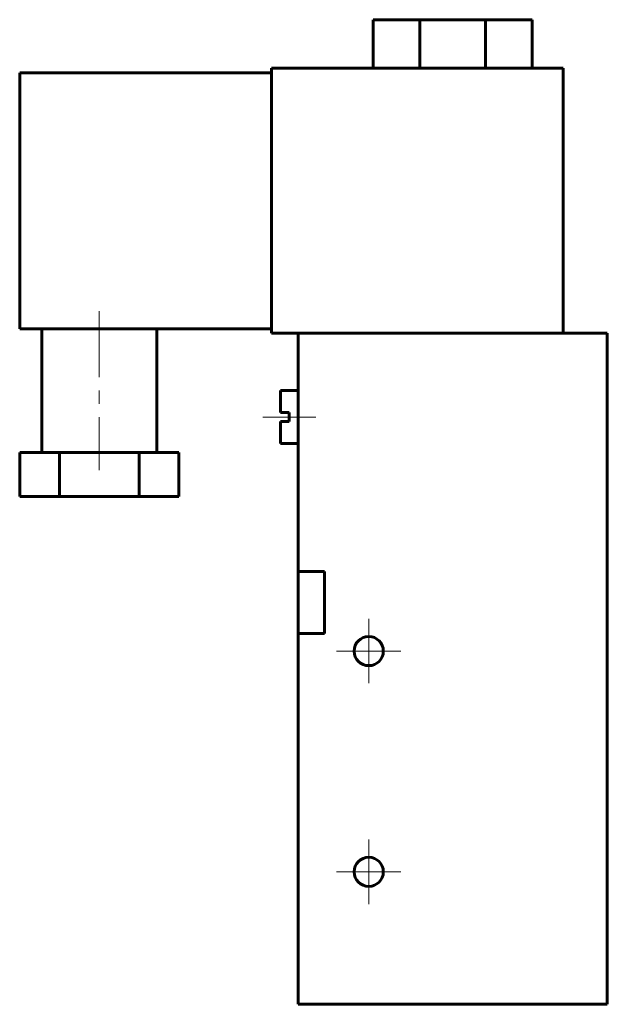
# Model space of a CAD drawing. Header units: millimetres. Extents: x 50 to 117, y -56 to 56.
import ezdxf

# ---------------------------------------------------------------- set-up
doc = ezdxf.new("R2010")
doc.units = ezdxf.units.MM
doc.linetypes.add('K5LT_AXLED', pattern=[12, 7.5, -1.5, 1.5, -1.5])
doc.linetypes.add('K5LT_BASIC', pattern=[0])
doc.layers.add('Системный слой (1)', color=7, linetype='Continuous', true_color=0x6c6c6c)

# ---------------------------------------------------------------- blocks, each defined once
blk = doc.blocks.new('U0')
at = {"layer": 'Системный слой (1)', "color": 30, "linetype": 'K5LT_AXLED', "lineweight": 18, "true_color": 0xff8000}
for q in [(89.8, -37.1), (86.15, -40.75), (93.45, -40.75), (89.8, -44.4)]:
    blk.add_line((89.8, -40.75), q, dxfattribs=at)
blk = doc.blocks.new('U1')
at = {"layer": 'Системный слой (1)', "color": 30, "linetype": 'K5LT_AXLED', "lineweight": 18, "true_color": 0xff8000}
for q in [(89.8, -12.1), (86.15, -15.75), (93.45, -15.75), (89.8, -19.4)]:
    blk.add_line((89.8, -15.75), q, dxfattribs=at)

msp = doc.modelspace()

# ---------------------------------------------------------------- linework, layer by layer
at = {"layer": 'Системный слой (1)', "color": 143, "linetype": 'K5LT_BASIC', "lineweight": 60, "true_color": 0x33acca}
for p, q in [((90.3, 55.75), (95.57, 55.75)), ((90.3, 50.25), (90.3, 55.75)), ((95.57, 50.25), (95.57, 55.75)), ((95.57, 55.75), (103.03, 55.75)), ((103.03, 50.25), (103.03, 55.75)), ((103.03, 55.75), (108.3, 55.75)), ((108.3, 50.25), (108.3, 55.75)), ((111.8, 50.25), (78.8, 50.25)), ((78.8, 20.25), (78.8, 50.25)), ((111.8, 20.25), (111.8, 50.25)), ((50.3, 20.75), (50.3, 49.75)), ((78.8, 49.75), (50.3, 49.75)), ((78.8, 20.75), (50.3, 20.75)), ((52.8, 20.75), (52.8, 6.75)), ((65.8, 20.75), (65.8, 6.75)), ((78.8, 20.25), (81.8, 20.25)), ((81.8, 20.25), (81.8, -6.75)), ((116.8, 20.25), (81.8, 20.25)), ((116.8, 20.25), (116.8, -55.75)), ((79.8, 11.25), (79.8, 13.75)), ((81.8, 13.75), (79.8, 13.75)), ((80.8, 11.25), (79.8, 11.25)), ((80.8, 10.25), (80.8, 11.25)), ((79.8, 7.75), (79.8, 10.25)), ((80.8, 10.25), (79.8, 10.25)), ((50.3, 6.75), (50.3, 1.75)), ((54.8, 6.75), (50.3, 6.75)), ((63.8, 6.75), (54.8, 6.75)), ((54.8, 6.75), (54.8, 1.75)), ((63.8, 6.75), (63.8, 1.75)), ((68.3, 6.75), (63.8, 6.75)), ((68.3, 6.75), (68.3, 1.75)), ((81.8, 7.75), (79.8, 7.75)), ((54.8, 1.75), (50.3, 1.75)), ((63.8, 1.75), (54.8, 1.75)), ((68.3, 1.75), (63.8, 1.75)), ((81.8, -6.75), (81.8, -13.75)), ((84.8, -6.75), (81.8, -6.75)), ((84.8, -6.75), (84.8, -13.75)), ((81.8, -13.75), (81.8, -55.75)), ((81.8, -13.75), (84.8, -13.75)), ((116.8, -55.75), (81.8, -55.75))]:
    msp.add_line(p, q, dxfattribs=at)
at = {"layer": 'Системный слой (1)', "color": 30, "linetype": 'K5LT_AXLED', "lineweight": 18, "true_color": 0xff8000}
for p, q in [((59.3, 22.75), (59.3, 4.75)), ((83.8, 10.75), (77.8, 10.75))]:
    msp.add_line(p, q, dxfattribs=at)
at = {"layer": 'Системный слой (1)', "color": 143, "linetype": 'K5LT_BASIC', "lineweight": 60, "true_color": 0x33acca}
for centre in [(89.8, -15.75), (89.8, -40.75)]:
    msp.add_circle(centre, 1.65, dxfattribs=at)

# ---------------------------------------------------------------- block references
at = {"layer": 'Системный слой (1)'}
for name in ['U1', 'U0']:
    msp.add_blockref(name, (0, 0), dxfattribs=at)

doc.saveas('drawing.dxf')
